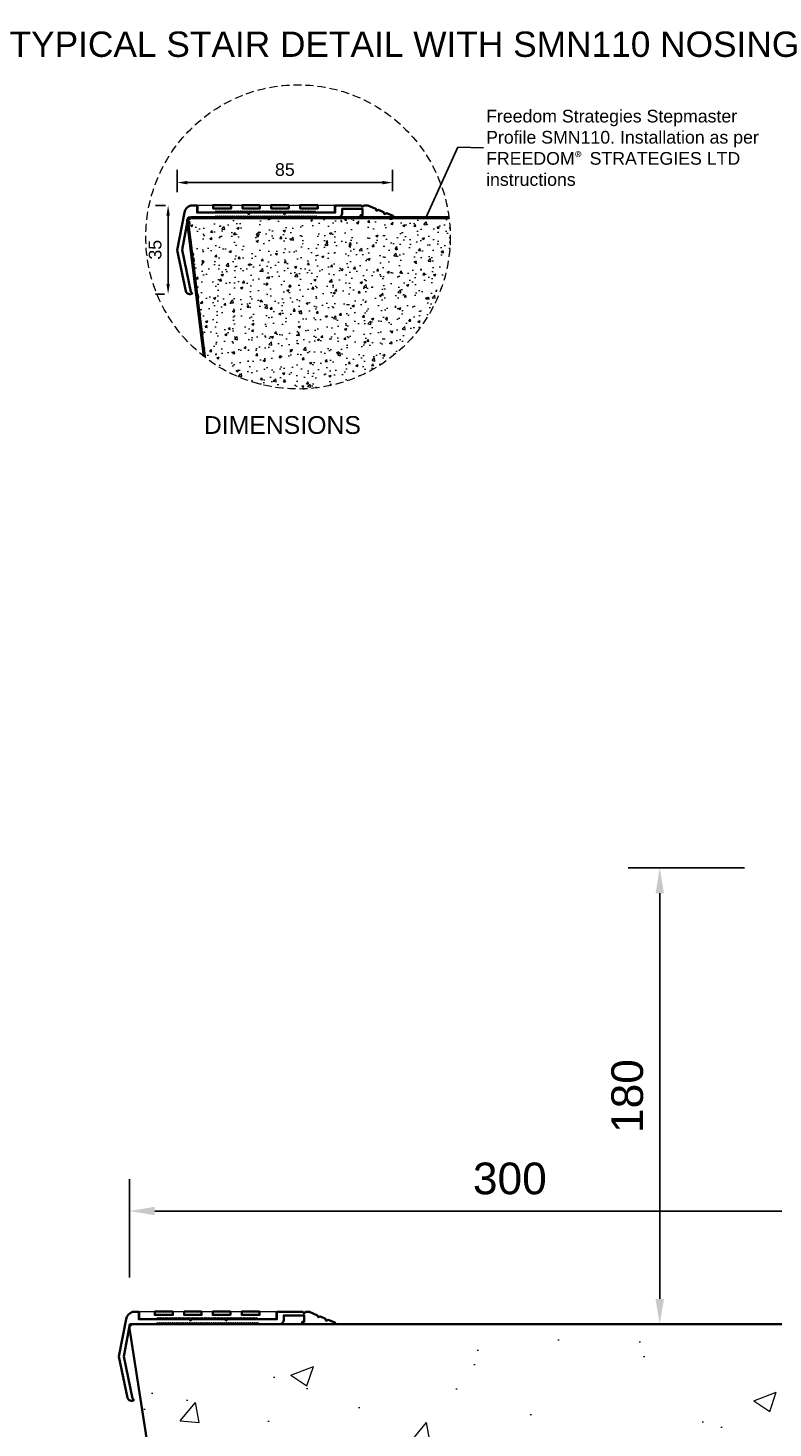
# Model space of a CAD drawing. Header units: millimetres. Extents: x -347 to 2146, y -988 to 81.
# Tile 2 of 7: x -63 to 231, y -472 to 81. Entities that reach past the tile are written whole.
import ezdxf

# ---------------------------------------------------------------- set-up
doc = ezdxf.new("R2010")
doc.units = ezdxf.units.MM
doc.linetypes.add('HIDDEN2', pattern=[4.7625, 3.175, -1.5875])
for name, color, linetype, lineweight in [('FS-DETAIL', 3, 'Continuous', 35), ('FS-DETAIL-HATCH', 253, 'Continuous', 13), ('FS-DETAIL-THICK', 2, 'Continuous', 50), ('FS-DETAIL-THIN', 8, 'Continuous', 18), ('FS-DIM', 14, 'Continuous', 15), ('FS-TEXT', 7, 'Continuous', 25)]:
    doc.layers.add(name, color=color, linetype=linetype, lineweight=lineweight)
doc.styles.add('Arial', font='arial.ttf', dxfattribs={"height": 2.5})
doc.dimstyles.new('Diagonal_2.5mm Arial', dxfattribs={"dimtxt": 2.5, "dimasz": 2, "dimexe": 2.5, "dimexo": 5, "dimgap": 1, "dimtad": 0, "dimdec": 0, "dimzin": 0, "dimdsep": 46, "dimtxsty": 'Arial', "dimcen": 2, "dimdle": 4, "dimclrd": 256, "dimclre": 256, "dimclrt": 50, "dimaunit": 1, "dimadec": 0, "dimazin": 0, "dimtfac": 1, "dimtdec": 0, "dimtix": 1, "dimtmove": 2, "dimatfit": 3, "dimfxl": 1, "dimtvp": 1, "dimtolj": 1, "dimtzin": 0, "dimarcsym": 0})
doc.dimstyles.new('Diagonal_2.5mm Arial$7', dxfattribs={"dimtxt": 2.5, "dimasz": 2, "dimexe": 2.5, "dimexo": 5, "dimgap": 1, "dimtad": 0, "dimdec": 0, "dimzin": 0, "dimdsep": 46, "dimtxsty": 'Arial', "dimcen": 2, "dimdle": 4, "dimclrd": 1, "dimclre": 256, "dimclrt": 7, "dimaunit": 1, "dimadec": 0, "dimazin": 0, "dimtfac": 1, "dimtdec": 0, "dimtix": 1, "dimtmove": 2, "dimatfit": 3, "dimfxl": 1, "dimtvp": 1, "dimtolj": 1, "dimtzin": 0, "dimarcsym": 0})

# ---------------------------------------------------------------- blocks, each defined once
blk = doc.blocks.new('*D26')
at = {"layer": 'Defpoints', "color": 0, "transparency": 16777216}
for p in [(80.95, 19.53), (-4.05, 5.7), (80.95, 6.14)]:
    blk.add_point(p, dxfattribs=at)
at = {"layer": 'FS-DIM', "lineweight": -2, "transparency": 16777216}
for p, q in [((-4.05, 15.7), (-4.05, 24.53)), ((80.95, 16.14), (80.95, 24.53)), ((-0.05, 19.53), (76.95, 19.53))]:
    blk.add_line(p, q, dxfattribs=at)
at = {"layer": 'FS-DIM', "transparency": 16777216}
for points in [[(-0.05, 20.2), (-0.05, 18.86), (-4.05, 19.53)], [(76.95, 20.2), (76.95, 18.86), (80.95, 19.53)]]:
    blk.add_solid(points, dxfattribs=at)
at = {"layer": 'FS-DIM', "color": 50, "transparency": 16777216, "insert": (38.45, 24.64), "char_height": 5, "attachment_point": 5, "style": 'Arial'}
blk.add_mtext('\\A1;85', dxfattribs=at)
blk = doc.blocks.new('*D28')
at = {"layer": 'Defpoints', "color": 0, "transparency": 16777216}
for p in [(277.17, -386.14), (277.17, -430.8), (-22.83, -437.3)]:
    blk.add_point(p, dxfattribs=at)
at = {"layer": 'FS-DIM', "lineweight": -2, "transparency": 16777216}
for p, q in [((-22.83, -412.3), (-22.83, -373.64)), ((277.17, -405.8), (277.17, -373.64)), ((-12.83, -386.14), (267.17, -386.14))]:
    blk.add_line(p, q, dxfattribs=at)
at = {"layer": 'FS-DIM', "transparency": 16777216}
for points in [[(-12.83, -384.48), (-12.83, -387.81), (-22.83, -386.14)], [(267.17, -384.48), (267.17, -387.81), (277.17, -386.14)]]:
    blk.add_solid(points, dxfattribs=at)
at = {"layer": 'FS-DIM', "color": 50, "transparency": 16777216, "insert": (127.17, -373.37), "char_height": 12.5, "attachment_point": 5, "style": 'Arial'}
blk.add_mtext('\\A1;300', dxfattribs=at)
blk = doc.blocks.new('*D32')
at = {"layer": 'Defpoints', "color": 0, "transparency": 16777216}
for p in [(186.28, -250.8), (244.64, -250.8), (217.17, -430.8)]:
    blk.add_point(p, dxfattribs=at)
at = {"layer": 'FS-DIM', "lineweight": -2, "transparency": 16777216}
for p, q in [((219.64, -250.8), (173.78, -250.8)), ((186.28, -420.8), (186.28, -260.8)), ((192.17, -430.8), (173.78, -430.8))]:
    blk.add_line(p, q, dxfattribs=at)
at = {"layer": 'FS-DIM', "transparency": 16777216}
for points in [[(184.62, -260.8), (187.95, -260.8), (186.28, -250.8)], [(184.62, -420.8), (187.95, -420.8), (186.28, -430.8)]]:
    blk.add_solid(points, dxfattribs=at)
at = {"layer": 'FS-DIM', "color": 50, "transparency": 16777216, "insert": (173.52, -340.8), "char_height": 12.5, "attachment_point": 5, "rotation": 90, "style": 'Arial'}
blk.add_mtext('\\A1;180', dxfattribs=at)
blk = doc.blocks.new('*D36')
at = {"layer": 'Defpoints', "color": 0, "transparency": 16777216}
for p in [(1.42, 10.54), (-7.58, -24.46), (1.02, -24.46)]:
    blk.add_point(p, dxfattribs=at)
at = {"layer": 'FS-DIM', "lineweight": -2, "transparency": 16777216}
for p, q in [((-8.58, 10.54), (-12.58, 10.54)), ((-7.58, 6.54), (-7.58, -20.46)), ((-8.98, -24.46), (-12.58, -24.46))]:
    blk.add_line(p, q, dxfattribs=at)
at = {"layer": 'FS-DIM', "transparency": 16777216}
for points in [[(-8.24, 6.54), (-6.91, 6.54), (-7.58, 10.54)], [(-8.24, -20.46), (-6.91, -20.46), (-7.58, -24.46)]]:
    blk.add_solid(points, dxfattribs=at)
at = {"layer": 'FS-DIM', "color": 50, "transparency": 16777216, "insert": (-12.69, -6.96), "char_height": 5, "attachment_point": 5, "rotation": 90, "style": 'Arial'}
blk.add_mtext('\\A1;35', dxfattribs=at)
blk = doc.blocks.new('FS_SMN110')
at = {"layer": 'FS-DETAIL'}
blk.add_lwpolyline([(50.84, 0), (58.99, 0, 0.363366), (60.63, 1.75), (60.63, 3.47), (68.69, 3.47), (68.69, 0.97), (67.9, 0.97), (67.9, 0), (80.56, 0, 0.723376), (80.56, 0.86), (78.2, 1.71), (77.33, 1.38), (77.02, 2.21), (74.95, 3.09), (74.23, 2.75), (73.97, 3.5), (70.83, 4.84), (69.23, 4.84), (68.68, 4.28), (68.12, 4.84), (57.95, 4.84), (57.95, 1.99), (38.49, 1.99), (37.94, 1.43), (37.38, 1.99), (24.4, 1.99), (23.84, 1.43), (23.28, 1.99), (3.45, 1.99), (3.45, 4.84), (1.04, 4.84, 0.280213), (-1.55, 1.98), (-4.44, -12.79), (-0.99, -29, 0.49116), (1.58, -29.88), (1.05, -29.25), (-2.47, -12.7), (0, 0), (10.53, 0), (10.9, 0.48), (11.27, 0), (11.63, 0.48), (12, 0), (12.37, 0.48), (12.73, 0), (13.1, 0.48), (13.46, 0), (13.83, 0.48), (14.2, 0), (14.56, 0.48), (14.93, 0), (15.3, 0.48), (15.66, 0), (16.03, 0.48), (16.4, 0), (16.76, 0.48), (17.13, 0), (17.49, 0.48), (17.86, 0), (18.23, 0.48), (18.59, 0), (18.96, 0.48), (19.33, 0), (19.69, 0.48), (20.06, 0), (20.43, 0.48), (20.79, 0), (21.16, 0.48), (21.53, 0), (21.89, 0.48), (22.26, 0), (22.62, 0.48), (22.99, 0), (23.36, 0.48), (23.72, 0), (24.09, 0.48), (24.46, 0), (24.82, 0.48), (25.19, 0), (25.56, 0.48), (25.92, 0), (26.29, 0.48), (26.65, 0), (27.02, 0.48), (27.39, 0), (27.75, 0.48), (28.12, 0), (28.49, 0.48), (28.85, 0), (29.22, 0.48), (29.59, 0), (29.95, 0.48), (30.32, 0), (30.69, 0.48), (31.05, 0), (31.42, 0.48), (31.78, 0), (31.78, 0), (32.15, 0.48), (32.52, 0), (32.88, 0.48), (33.25, 0), (33.62, 0.48), (33.98, 0), (34.35, 0.48), (34.72, 0), (35.08, 0.48), (35.45, 0), (35.81, 0.48), (36.18, 0), (36.55, 0.48), (36.91, 0), (37.28, 0.48), (37.65, 0), (38.01, 0.48), (38.38, 0), (38.75, 0.48), (39.11, 0), (39.48, 0.48), (39.85, 0), (40.21, 0.48), (40.58, 0), (40.94, 0.48), (41.31, 0), (41.68, 0.48), (42.04, 0), (42.41, 0.48), (42.78, 0), (43.14, 0.48), (43.51, 0), (43.88, 0.48), (44.24, 0), (44.61, 0.48), (44.97, 0), (45.34, 0.48), (45.71, 0), (46.07, 0.48), (46.44, 0), (46.81, 0.48), (47.17, 0), (47.54, 0.48), (47.91, 0), (48.27, 0.48), (48.64, 0), (49.01, 0.48), (49.37, 0), (49.74, 0.48), (50.1, 0), (50.47, 0.48)], format="xyb", close=True, dxfattribs=at)
at = {"layer": 'FS-DETAIL', "flags": 128}
for points in [[(16.96, 4.99), (9.76, 4.99), (9.76, 3.67), (16.96, 3.67)], [(28.26, 4.99), (21.33, 4.99), (21.33, 3.67), (28.26, 3.67)], [(39.58, 4.99), (32.65, 4.99), (32.65, 3.67), (39.58, 3.67)], [(51.12, 4.99), (44.08, 4.99), (44.08, 3.67), (51.12, 3.67)]]:
    blk.add_lwpolyline(points, close=True, dxfattribs=at)
at = {"layer": 'FS-DETAIL-THIN', "flags": 128}
blk.add_lwpolyline([(50.24, 2.24), (57.7, 2.24), (57.7, 4.84), (51.18, 4.84), (51.18, 3.61), (44.01, 3.61), (44.01, 4.84), (39.64, 4.84), (39.64, 3.61), (32.59, 3.61), (32.59, 4.84), (28.32, 4.84), (28.32, 3.61), (21.26, 3.61), (21.26, 4.84), (17.01, 4.84), (17.01, 3.61), (9.67, 3.61), (9.67, 4.84), (3.7, 4.84), (3.7, 2.24), (10.67, 2.24), (11.03, 2.71), (11.4, 2.24), (11.77, 2.71), (12.13, 2.24), (12.5, 2.71), (12.87, 2.24), (13.23, 2.71), (13.6, 2.24), (13.96, 2.71), (14.33, 2.24), (14.7, 2.71), (15.06, 2.24), (15.43, 2.71), (15.8, 2.24), (16.16, 2.71), (16.53, 2.24), (16.9, 2.71), (17.26, 2.24), (17.63, 2.71), (17.99, 2.24), (18.36, 2.71), (18.73, 2.24), (19.09, 2.71), (19.46, 2.24), (19.83, 2.71), (20.19, 2.24), (20.56, 2.71), (20.93, 2.24), (21.29, 2.71), (21.66, 2.24), (22.03, 2.71), (22.39, 2.24), (22.76, 2.71), (23.12, 2.24), (23.49, 2.71), (23.86, 2.24), (24.22, 2.71), (24.59, 2.24), (24.96, 2.71), (25.32, 2.24), (25.69, 2.71), (26.06, 2.24), (26.42, 2.71), (26.79, 2.24), (27.15, 2.71), (27.52, 2.24), (27.89, 2.71), (28.25, 2.24), (28.62, 2.71), (28.99, 2.24), (29.35, 2.71), (29.72, 2.24), (30.09, 2.71), (30.45, 2.24), (30.82, 2.71), (31.19, 2.24), (31.55, 2.71), (31.92, 2.24), (32.28, 2.71), (32.65, 2.24), (33.02, 2.71), (33.38, 2.24), (33.75, 2.71), (34.12, 2.24), (34.48, 2.71), (34.85, 2.24), (35.22, 2.71), (35.58, 2.24), (35.95, 2.71), (36.31, 2.24), (36.68, 2.71), (37.05, 2.24), (37.41, 2.71), (37.78, 2.24), (38.15, 2.71), (38.51, 2.24), (38.88, 2.71), (39.25, 2.24), (39.61, 2.71), (39.98, 2.24), (40.35, 2.71), (40.71, 2.24), (41.08, 2.71), (41.44, 2.24), (41.81, 2.71), (42.18, 2.24), (42.54, 2.71), (42.91, 2.24), (43.28, 2.71), (43.64, 2.24), (44.01, 2.71), (44.38, 2.24), (44.74, 2.71), (45.11, 2.24), (45.47, 2.71), (45.84, 2.24), (46.21, 2.71), (46.57, 2.24), (46.94, 2.71), (47.31, 2.24), (47.67, 2.71), (48.04, 2.24), (48.41, 2.71), (48.77, 2.24), (49.14, 2.71), (49.51, 2.24), (49.87, 2.71), (50.24, 2.24)], dxfattribs=at)

msp = doc.modelspace()

# ---------------------------------------------------------------- hatches: boundary and pattern name
at = {"layer": 'FS-DETAIL-HATCH'}
h = msp.add_hatch(dxfattribs=at)
h.set_pattern_fill('AR-CONC', color=256, scale=0.05)
h.set_pattern_definition([(50, (0.031, 0.7), (9.10923, -0.79695), [0.9525, -10.4775]), (355, (0.031, 0.7), (-1.7622, 9.55284), [0.762, -8.382]), (100.4514, (0.79, 0.634), (7.34706, 8.7559), [0.8095, -8.9045]), (46.184, (0.031, 3.24), (13.554, -2.1021), [1.4287, -15.7163]), (96.636, (1.161, 3.065), (11.8702, 12.3713), [1.2143, -13.3568]), (351.184, (0.031, 3.24), (11.8702, 12.3713), [1.143, -12.573]), (21, (1.301, 2.605), (7.5807, -5.11326), [0.9525, -10.4775]), (326, (1.301, 2.605), (3.0901, 9.2094), [0.762, -8.382]), (71.4514, (1.933, 2.179), (10.6708, 4.09614), [0.8095, -8.9045]), (37.5, (0.0312, 0.7003), (0.15443, 4.22775), [0, -8.2804, 0, -8.509, 0, -8.41375]), (7.5, (0.031, 0.7003), (3.34098, 5.00903), [0, -4.8514, 0, -8.0899, 0, -3.20675]), (327.5, (-2.801, 0.7003), (6.77953, -0.28644), [0, -3.175, 0, -9.906, 0, -13.1445]), (317.5, (-4.071, 0.7003), (7.40646, 1.27132), [0, -4.1275, 0, -6.5786, 0, -9.3345])])
edge = h.paths.add_edge_path()
edge.add_arc((43.65, -1.9), 60, 360, 367.2755)
edge.add_line((103.16, 5.7), (70.65, 5.7))
edge.add_line((70.65, 5.7), (70.65, -6.3))
edge.add_line((70.65, -6.3), (67.65, -6.3))
edge.add_line((67.65, -6.3), (67.65, 5.7))
edge.add_line((67.65, 5.7), (57.17, 5.7))
edge.add_line((57.17, 5.7), (48.65, 5.7))
edge.add_line((48.65, 5.7), (48.65, -6.3))
edge.add_line((48.65, -6.3), (45.65, -6.3))
edge.add_line((45.65, -6.3), (45.65, 5.7))
edge.add_line((45.65, 5.7), (43.15, 5.7))
edge.add_line((43.15, 5.7), (26.65, 5.7))
edge.add_line((26.65, 5.7), (26.65, -6.3))
edge.add_line((26.65, -6.3), (23.65, -6.3))
edge.add_line((23.65, -6.3), (23.65, 5.7))
edge.add_line((23.65, 5.7), (21.15, 5.7))
edge.add_line((21.15, 5.7), (1.65, 5.7))
edge.add_arc((1.65, 4.2), 1.5, 90, 188.1301)
edge.add_line((0.17, 3.99), (6.73, -49.2))
edge.add_arc((43.65, -1.9), 60, 232.026, 360)
h = msp.add_hatch(dxfattribs=at)
h.set_pattern_fill('AR-CONC', color=256, scale=0.5)
h.set_pattern_definition([(50, (0.03, 0.7), (91.0923, -7.9695), [9.525, -104.775]), (355, (0.03, 0.7), (-17.622, 95.5284), [7.62, -83.82]), (100.451, (7.62, 0.04), (73.4706, 87.559), [8.095, -89.045]), (46.184, (0.03, 26.1), (135.54, -21.021), [14.287, -157.162]), (96.636, (11.33, 24.35), (118.702, 123.713), [12.143, -133.568]), (351.184, (0.03, 26.1), (118.702, 123.713), [11.43, -125.73]), (21, (12.73, 19.75), (75.807, -51.1326), [9.525, -104.775]), (326, (12.73, 19.75), (30.901, 92.094), [7.62, -83.82]), (71.451, (19.05, 15.49), (106.708, 40.9614), [8.095, -89.045]), (37.5, (0.03, 0.7), (1.5443, 42.2775), [0, -82.804, 0, -85.09, 0, -84.1375]), (7.5, (0.03, 0.7), (33.4098, 50.0903), [0, -48.514, 0, -80.899, 0, -32.0675]), (327.5, (-28.29, 0.7), (67.7953, -2.8644), [0, -31.75, 0, -99.06, 0, -131.445]), (317.5, (-40.99, 0.7), (74.0646, 12.7132), [0, -41.275, 0, -65.786, 0, -93.345])])
edge = h.paths.add_edge_path()
edge.add_line((594.6, -369.3), (619.59, -369.3))
edge.add_line((619.59, -369.3), (619.59, -313.58))
edge.add_line((619.59, -313.58), (592.92, -310.19))
edge.add_line((592.92, -310.19), (646.25, -303.41))
edge.add_line((646.25, -303.41), (619.59, -300.02))
edge.add_line((619.59, -300.02), (619.59, -250.8))
edge.add_line((619.59, -250.8), (338.37, -250.8))
edge.add_line((338.37, -250.8), (338.37, -250.82))
edge.add_line((338.37, -250.82), (335.37, -250.82))
edge.add_line((335.37, -250.82), (335.37, -258.82))
edge.add_line((335.37, -258.82), (333.37, -258.82))
edge.add_line((333.37, -258.82), (333.37, -250.82))
edge.add_line((333.37, -250.82), (330.37, -250.82))
edge.add_line((330.37, -250.82), (308.37, -250.8))
edge.add_line((308.37, -250.8), (308.37, -250.82))
edge.add_line((308.37, -250.82), (305.37, -250.82))
edge.add_line((305.37, -250.82), (305.37, -258.82))
edge.add_line((305.37, -258.82), (303.37, -258.82))
edge.add_line((303.37, -258.82), (303.37, -250.82))
edge.add_line((303.37, -250.82), (300.37, -250.82))
edge.add_line((300.37, -250.82), (278.37, -250.8))
edge.add_line((278.37, -250.8), (278.37, -250.82))
edge.add_line((278.37, -250.82), (275.37, -250.82))
edge.add_line((275.37, -250.82), (275.37, -258.82))
edge.add_line((275.37, -258.82), (273.37, -258.82))
edge.add_line((273.37, -258.82), (273.37, -250.82))
edge.add_line((273.37, -250.82), (270.37, -250.82))
edge.add_line((270.37, -250.82), (250.87, -250.8))
edge.add_arc((250.87, -252.3), 1.5, 89.9447, 188.8576)
edge.add_line((249.39, -252.53), (277.17, -430.8))
edge.add_line((277.17, -430.8), (66.16, -430.8))
edge.add_line((66.16, -430.8), (66.16, -430.82))
edge.add_line((66.16, -430.82), (63.16, -430.82))
edge.add_line((63.16, -430.82), (63.16, -438.82))
edge.add_line((63.16, -438.82), (61.16, -438.82))
edge.add_line((61.16, -438.82), (61.16, -430.82))
edge.add_line((61.16, -430.82), (58.16, -430.82))
edge.add_line((58.16, -430.82), (36.16, -430.8))
edge.add_line((36.16, -430.8), (36.16, -430.82))
edge.add_line((36.16, -430.82), (33.16, -430.82))
edge.add_line((33.16, -430.82), (33.16, -438.82))
edge.add_line((33.16, -438.82), (31.16, -438.82))
edge.add_line((31.16, -438.82), (31.16, -430.82))
edge.add_line((31.16, -430.82), (28.16, -430.82))
edge.add_line((28.16, -430.82), (6.16, -430.8))
edge.add_line((6.16, -430.8), (6.16, -430.82))
edge.add_line((6.16, -430.82), (3.66, -430.82))
edge.add_line((3.66, -430.82), (3.66, -442.82))
edge.add_line((3.66, -442.82), (0.66, -442.82))
edge.add_line((0.66, -442.82), (0.66, -430.82))
edge.add_line((0.66, -430.82), (-1.84, -430.82))
edge.add_line((-1.84, -430.82), (-21.35, -430.8))
edge.add_arc((-21.35, -432.3), 1.5, 89.9447, 188.8576)
edge.add_line((-22.83, -432.53), (4.95, -610.8))
edge.add_line((4.95, -610.8), (-209.11, -610.8))
edge.add_line((-209.11, -610.8), (-209.11, -610.82))
edge.add_line((-209.11, -610.82), (-212.11, -610.82))
edge.add_line((-212.11, -610.82), (-212.11, -618.82))
edge.add_line((-212.11, -618.82), (-214.11, -618.82))
edge.add_line((-214.11, -618.82), (-214.11, -610.82))
edge.add_line((-214.11, -610.82), (-217.11, -610.82))
edge.add_line((-217.11, -610.82), (-239.11, -610.8))
edge.add_line((-239.11, -610.8), (-239.11, -610.82))
edge.add_line((-239.11, -610.82), (-242.11, -610.82))
edge.add_line((-242.11, -610.82), (-242.11, -618.82))
edge.add_line((-242.11, -618.82), (-244.11, -618.82))
edge.add_line((-244.11, -618.82), (-244.11, -610.82))
edge.add_line((-244.11, -610.82), (-247.11, -610.82))
edge.add_line((-247.11, -610.82), (-269.11, -610.8))
edge.add_line((-269.11, -610.8), (-269.11, -610.82))
edge.add_line((-269.11, -610.82), (-272.11, -610.82))
edge.add_line((-272.11, -610.82), (-272.11, -618.82))
edge.add_line((-272.11, -618.82), (-274.11, -618.82))
edge.add_line((-274.11, -618.82), (-274.11, -610.82))
edge.add_line((-274.11, -610.82), (-277.11, -610.82))
edge.add_line((-277.11, -610.82), (-296.61, -610.8))
edge.add_arc((-296.61, -612.3), 1.5, 89.9447, 188.8576)
edge.add_line((-298.1, -612.53), (-270.31, -790.8))
edge.add_line((-270.31, -790.8), (-320.33, -790.8))
edge.add_line((-320.33, -790.8), (-320.33, -858.23))
edge.add_line((-320.33, -858.23), (-293.67, -861.62))
edge.add_line((-293.67, -861.62), (-347, -868.4))
edge.add_line((-347, -868.4), (-320.33, -871.79))
edge.add_line((-320.33, -871.79), (-320.33, -927.51))
edge.add_line((-320.33, -927.51), (-242.21, -927.51))
edge.add_line((-242.21, -927.51), (594.6, -369.3))

# ---------------------------------------------------------------- linework, layer by layer
at = {"layer": 'FS-DETAIL', "flags": 128}
msp.add_lwpolyline([(-320.33, -790.8), (-270.31, -790.8), (-298.1, -612.53, -0.460253), (-296.61, -610.8), (-274.61, -610.8), (4.95, -610.8), (-22.83, -432.53, -0.460253), (-21.35, -430.8), (0.66, -430.8), (277.17, -430.8), (249.39, -252.53, -0.460253), (250.87, -250.8), (319.87, -250.8), (619.59, -250.8)], format="xyb", dxfattribs=at)
at = {"layer": 'FS-DETAIL'}
msp.add_arc((-21.35, -432.3), 1.5, 90, 188.8576, dxfattribs=at)
at = {"layer": 'FS-DETAIL-THICK', "flags": 128}
msp.add_lwpolyline([(6.73, -49.2), (0.17, 3.99, -0.456412), (1.65, 5.7), (70.65, 5.7), (70.65, 5.7), (103.16, 5.7)], format="xyb", dxfattribs=at)
at = {"layer": 'FS-DETAIL-THIN', "linetype": 'HIDDEN2'}
msp.add_circle((43.65, -1.9), 60, dxfattribs=at)

# ---------------------------------------------------------------- block references
at = {"layer": 'FS-DETAIL'}
for p in [(0.38, 5.7), (-22.62, -430.8)]:
    msp.add_blockref('FS_SMN110', p, dxfattribs=at)

# ---------------------------------------------------------------- texts
at = {"layer": 'FS-TEXT', "color": 7, "line_spacing_factor": 0.938532, "style": 'Arial', "bg_fill": 3, "box_fill_scale": 1.25, "bg_fill_transparency": 0}
for s, insert, char_height, width, attachment_point, bg_fill_color in [('TYPICAL STAIR DETAIL WITH SMN110 NOSING', (86.3, 74.04), 10, 307.8521, 5, 0), ('DIMENSIONS', (6.51, -72.59), 7, 67.3249, 1, 7)]:
    msp.add_mtext(s, dxfattribs=dict(at, insert=insert, char_height=char_height, width=width, attachment_point=attachment_point, bg_fill_color=bg_fill_color))
at = {"layer": 'FS-TEXT', "color": 7, "insert": (117.81, 33.21), "char_height": 5, "width": 114.8527, "attachment_point": 4, "style": 'Arial'}
msp.add_mtext('Freedom Strategies Stepmaster Profile SMN110. Installation as per FREEDOM{\\fCalibri|b0|i0|c0|p34;\\C256;®} STRATEGIES LTD instructions', dxfattribs=at)

# ---------------------------------------------------------------- dimensions: what is measured, and where the dimension line sits
at = {"layer": 'FS-DIM'}
dim = msp.add_linear_dim(base=(80.95, 19.53), p1=(-4.05, 5.7), p2=(80.95, 6.14), dimstyle='Diagonal_2.5mm Arial', dxfattribs=at)
dim.commit()
dim.dimension.update_dxf_attribs({"geometry": '*D26', "text_midpoint": (38.45, 24.64)})
dim = msp.add_linear_dim(base=(-7.58, -24.46), p1=(1.42, 10.54), p2=(1.02, -24.46), angle=90, dimstyle='Diagonal_2.5mm Arial', dxfattribs=at)
dim.commit()
dim.dimension.update_dxf_attribs({"geometry": '*D36', "text_midpoint": (-12.69, -6.96)})
dim = msp.add_linear_dim(base=(186.28, -250.8), p1=(217.17, -430.8), p2=(244.64, -250.8), angle=90, dimstyle='Diagonal_2.5mm Arial', override={"dimdec": 0}, dxfattribs=at)
dim.commit()
dim.dimension.update_dxf_attribs({"geometry": '*D32', "text_midpoint": (173.52, -340.8)})
dim = msp.add_linear_dim(base=(277.17, -386.14), p1=(-22.83, -437.3), p2=(277.17, -430.8), dimstyle='Diagonal_2.5mm Arial', override={"dimdec": 0}, dxfattribs=at)
dim.commit()
dim.dimension.update_dxf_attribs({"geometry": '*D28', "text_midpoint": (127.17, -373.37)})

# ---------------------------------------------------------------- leaders
at = {"layer": 'FS-TEXT', "annotation_type": 0, "has_hookline": 1, "hookline_direction": 0}
msp.add_leader([(94.02, 5.66), (106.66, 33.46), (116.81, 33.21)], dimstyle='Diagonal_2.5mm Arial$7', override={"dimscale": 0}, dxfattribs=at)

doc.saveas('drawing.dxf')
